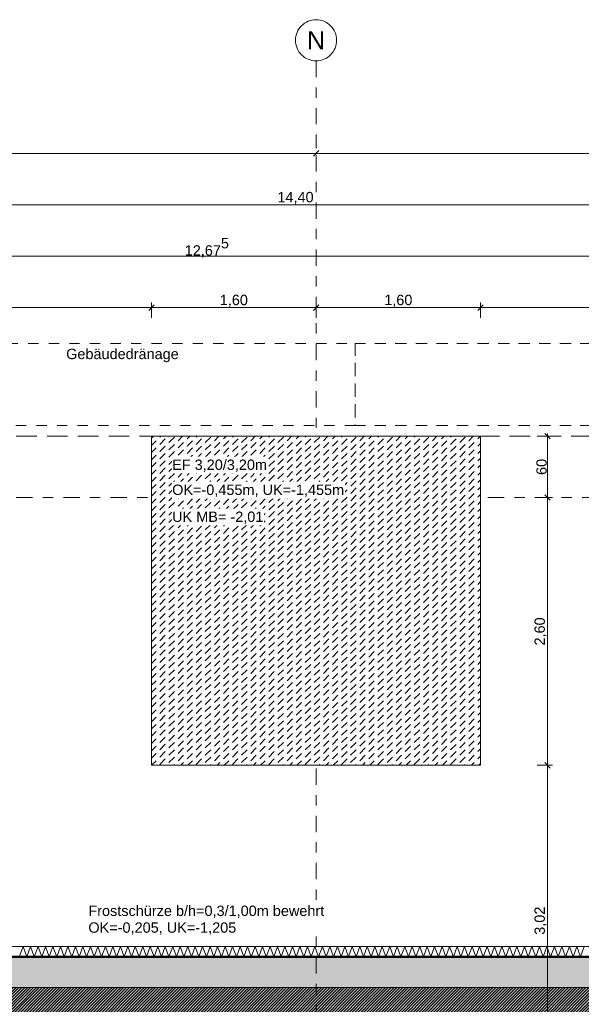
# Model space of a CAD drawing. Header units: metres. Extents: x -273 to 6, y -183 to 13.
# Tile 164 of 256: x -109.9 to -104.44, y -5.37 to 4.2. Entities that reach past the tile are written whole.
import ezdxf

# ---------------------------------------------------------------- set-up
doc = ezdxf.new("R2010")
doc.units = ezdxf.units.M
doc.header["$LTSCALE"] = 0.05
doc.header["$PDMODE"] = 1
doc.header["$PDSIZE"] = -2
for name, pattern in [('ISO-03 Gestrichelt mit Abstand-3', [1.524, 0.6096, -0.9144]), ('Linienart-53', [5.291531, 3.175, -1.058062, 0.352704, -0.705764]), ('Linienart-Gestrichelt mit Abstand', [6, 4, -2])]:
    doc.linetypes.add(name, pattern=pattern)
doc.layers.get('0').update_dxf_attribs({"lineweight": 25})
for name, color, linetype, lineweight, true_color in [('00 -Bauelemente -Beton unbewehrt', 7, 'Continuous', 9, 0xf7e06e), ('00 -Bauelemente -Dämmung innen', 7, 'Continuous', 9, 0xff7fe6), ('30 -32 Gründung- 2 Flachgründungen u. Bodenplatten', 7, 'Continuous', 9, 0xff6633), ('30 -32 Gründung-4 Frostschürze', 7, 'Continuous', 9, 0x66aaff), ('70 -72 Beschriftung- 1 Beschriftung allgemein', 7, 'Continuous', 9, 0xff6633), ('70 -76 Bemaßung- 2 Allgemein', 7, 'Continuous', 5, 0x6666cc)]:
    doc.layers.add(name, color=color, linetype=linetype, lineweight=lineweight, true_color=true_color)
for name, color, linetype, lineweight in [('30 -35 Decken- 2 Beläge- Dämmung', 7, 'Continuous', 9), ('70 -71 Achsen- 1 Gebäudeachsen', 7, 'Linienart-53', 18), ('Keine', 7, 'Continuous', 9)]:
    doc.layers.add(name, color=color, linetype=linetype, lineweight=lineweight)
doc.styles.add('Arial', font='arial.ttf')
doc.dimstyles.new('k+k_klein', dxfattribs={"dimtxt": 0.100689, "dimasz": 0.05302, "dimexe": 0.05, "dimexo": 0.15, "dimgap": 0.005, "dimtad": 1, "dimdec": 3, "dimtxsty": 'Arial', "dimblk": 'VW_SLASH-2', "dimblk1": 'VW_SLASH-2', "dimblk2": 'VW_SLASH-2', "dimcen": 0, "dimdle": 0.025, "dimadec": 3, "dimazin": 0, "dimtfac": 0.75, "dimtdec": 3, "dimtix": 1, "dimtmove": 0, "dimatfit": 0, "dimldrblk": 'VW_FILLEDARROW', "dimfxl": 0.1, "dimfxlon": 1, "dimfrac": 2, "dimtolj": 1, "dimarcsym": 0})

# ---------------------------------------------------------------- blocks, each defined once
blk = doc.blocks.new('_Achsen (3D)')
at = {"layer": '70 -71 Achsen- 1 Gebäudeachsen', "transparency": 33554687}
for p, q in [((-107.021, 3.8), (-107.021, -46.172)), ((-179.668, -0.447), (3.826, -0.447))]:
    blk.add_line(p, q, dxfattribs=at)
at = {"color": 255, "transparency": 33554687}
blk.add_wipeout([(-107.021, 4.2), (-107.0014, 4.199), (-106.982, 4.1961), (-106.9629, 4.1913), (-106.9445, 4.1847), (-106.9267, 4.1763), (-106.9099, 4.1663), (-106.8941, 4.1546), (-106.8796, 4.1414), (-106.8664, 4.1268), (-106.8547, 4.1111), (-106.8446, 4.0942), (-106.8362, 4.0765), (-106.8296, 4.058), (-106.8248, 4.039), (-106.822, 4.0196), (-106.821, 4), (-106.822, 3.9804), (-106.8248, 3.9609), (-106.8296, 3.9419), (-106.8362, 3.9234), (-106.8446, 3.9057), (-106.8547, 3.8888), (-106.8664, 3.8731), (-106.8796, 3.8585), (-106.8941, 3.8454), (-106.9099, 3.8337), (-106.9267, 3.8236), (-106.9445, 3.8152), (-106.9629, 3.8086), (-106.982, 3.8038), (-107.0014, 3.8009), (-107.021, 3.8), (-107.0406, 3.8009), (-107.06, 3.8038), (-107.0791, 3.8086), (-107.0975, 3.8152), (-107.1153, 3.8236), (-107.1321, 3.8337), (-107.1479, 3.8454), (-107.1624, 3.8585), (-107.1756, 3.8731), (-107.1873, 3.8888), (-107.1974, 3.9057), (-107.2058, 3.9234), (-107.2124, 3.9419), (-107.2172, 3.9609), (-107.22, 3.9804), (-107.221, 4), (-107.22, 4.0196), (-107.2172, 4.039), (-107.2124, 4.058), (-107.2058, 4.0765), (-107.1974, 4.0942), (-107.1873, 4.1111), (-107.1756, 4.1268), (-107.1624, 4.1414), (-107.1479, 4.1546), (-107.1321, 4.1663), (-107.1153, 4.1763), (-107.0975, 4.1847), (-107.0791, 4.1913), (-107.06, 4.1961), (-107.0406, 4.199)], dxfattribs=at).dxf.layer = 'Keine'
at = {"layer": 'Keine', "transparency": 33554687, "flags": 128}
blk.add_lwpolyline([(-107.021, 4.2), (-107.0014, 4.199), (-106.982, 4.1961), (-106.9629, 4.1913), (-106.9445, 4.1847), (-106.9267, 4.1763), (-106.9099, 4.1663), (-106.8941, 4.1546), (-106.8796, 4.1414), (-106.8664, 4.1268), (-106.8547, 4.1111), (-106.8446, 4.0942), (-106.8362, 4.0765), (-106.8296, 4.058), (-106.8248, 4.039), (-106.822, 4.0196), (-106.821, 4), (-106.822, 3.9804), (-106.8248, 3.9609), (-106.8296, 3.9419), (-106.8362, 3.9234), (-106.8446, 3.9057), (-106.8547, 3.8888), (-106.8664, 3.8731), (-106.8796, 3.8585), (-106.8941, 3.8454), (-106.9099, 3.8337), (-106.9267, 3.8236), (-106.9445, 3.8152), (-106.9629, 3.8086), (-106.982, 3.8038), (-107.0014, 3.8009), (-107.021, 3.8), (-107.0406, 3.8009), (-107.06, 3.8038), (-107.0791, 3.8086), (-107.0975, 3.8152), (-107.1153, 3.8236), (-107.1321, 3.8337), (-107.1479, 3.8454), (-107.1624, 3.8585), (-107.1756, 3.8731), (-107.1873, 3.8888), (-107.1974, 3.9057), (-107.2058, 3.9234), (-107.2124, 3.9419), (-107.2172, 3.9609), (-107.22, 3.9804), (-107.221, 4), (-107.22, 4.0196), (-107.2172, 4.039), (-107.2124, 4.058), (-107.2058, 4.0765), (-107.1974, 4.0942), (-107.1873, 4.1111), (-107.1756, 4.1268), (-107.1624, 4.1414), (-107.1479, 4.1546), (-107.1321, 4.1663), (-107.1153, 4.1763), (-107.0975, 4.1847), (-107.0791, 4.1913), (-107.06, 4.1961), (-107.0406, 4.199)], close=True, dxfattribs=at)
at = {"layer": 'Keine', "transparency": 33554687, "insert": (-107.021, 4), "char_height": 0.1762, "attachment_point": 5, "line_spacing_factor": 0.970891, "style": 'Arial'}
blk.add_mtext('N', dxfattribs=at)
blk = doc.blocks.new('Gruppe-194')
at = {"color": 255, "linetype": 'Continuous', "lineweight": 5}
blk.add_wipeout([(-114.421, -4.912), (-101.746, -4.912), (-101.746, -4.812), (-114.421, -4.812)], dxfattribs=at).dxf.layer = '00 -Bauelemente -Dämmung innen'
blk = doc.blocks.new('Gruppe-195')
at = {"layer": '00 -Bauelemente -Dämmung innen', "color": 7, "transparency": 33554687, "flags": 128}
blk.add_lwpolyline([(-109.9078, -4.912), (-109.8714, -4.812), (-109.835, -4.912), (-109.7986, -4.812), (-109.7622, -4.912), (-109.7258, -4.812), (-109.6894, -4.912), (-109.653, -4.812), (-109.6166, -4.912), (-109.5802, -4.812), (-109.5438, -4.912), (-109.5074, -4.812), (-109.471, -4.912), (-109.4346, -4.812), (-109.3982, -4.912), (-109.3618, -4.812), (-109.3254, -4.912), (-109.289, -4.812), (-109.2526, -4.912), (-109.2162, -4.812), (-109.1798, -4.912), (-109.1434, -4.812), (-109.107, -4.912), (-109.0706, -4.812), (-109.0342, -4.912), (-108.9978, -4.812), (-108.9614, -4.912), (-108.925, -4.812), (-108.8887, -4.912), (-108.8523, -4.812), (-108.8159, -4.912), (-108.7795, -4.812), (-108.7431, -4.912), (-108.7067, -4.812), (-108.6703, -4.912), (-108.6339, -4.812), (-108.5975, -4.912), (-108.5611, -4.812), (-108.5247, -4.912), (-108.4883, -4.812), (-108.4519, -4.912), (-108.4155, -4.812), (-108.3791, -4.912), (-108.3427, -4.812), (-108.3063, -4.912), (-108.2699, -4.812), (-108.2335, -4.912), (-108.1971, -4.812), (-108.1607, -4.912), (-108.1243, -4.812), (-108.0879, -4.912), (-108.0515, -4.812), (-108.0151, -4.912), (-107.9787, -4.812), (-107.9423, -4.912), (-107.9059, -4.812), (-107.8695, -4.912), (-107.8331, -4.812), (-107.7967, -4.912), (-107.7603, -4.812), (-107.7239, -4.912), (-107.6876, -4.812), (-107.6512, -4.912), (-107.6148, -4.812), (-107.5784, -4.912), (-107.542, -4.812), (-107.5056, -4.912), (-107.4692, -4.812), (-107.4328, -4.912), (-107.3964, -4.812), (-107.36, -4.912), (-107.3236, -4.812), (-107.2872, -4.912), (-107.2508, -4.812), (-107.2144, -4.912), (-107.178, -4.812), (-107.1416, -4.912), (-107.1052, -4.812), (-107.0688, -4.912), (-107.0324, -4.812), (-106.996, -4.912), (-106.9596, -4.812), (-106.9232, -4.912), (-106.8868, -4.812), (-106.8504, -4.912), (-106.814, -4.812), (-106.7776, -4.912), (-106.7412, -4.812), (-106.7048, -4.912), (-106.6684, -4.812), (-106.632, -4.912), (-106.5956, -4.812), (-106.5592, -4.912), (-106.5228, -4.812), (-106.4864, -4.912), (-106.4501, -4.812), (-106.4137, -4.912), (-106.3773, -4.812), (-106.3409, -4.912), (-106.3045, -4.812), (-106.2681, -4.912), (-106.2317, -4.812), (-106.1953, -4.912), (-106.1589, -4.812), (-106.1225, -4.912), (-106.0861, -4.812), (-106.0497, -4.912), (-106.0133, -4.812), (-105.9769, -4.912), (-105.9405, -4.812), (-105.9041, -4.912), (-105.8677, -4.812), (-105.8313, -4.912), (-105.7949, -4.812), (-105.7585, -4.912), (-105.7221, -4.812), (-105.6857, -4.912), (-105.6493, -4.812), (-105.6129, -4.912), (-105.5765, -4.812), (-105.5401, -4.912), (-105.5037, -4.812), (-105.4673, -4.912), (-105.4309, -4.812), (-105.3945, -4.912), (-105.3581, -4.812), (-105.3217, -4.912), (-105.2853, -4.812), (-105.249, -4.912), (-105.2126, -4.812), (-105.1762, -4.912), (-105.1398, -4.812), (-105.1034, -4.912), (-105.067, -4.812), (-105.0306, -4.912), (-104.9942, -4.812), (-104.9578, -4.912), (-104.9214, -4.812), (-104.885, -4.912), (-104.8486, -4.812), (-104.8122, -4.912), (-104.7758, -4.812), (-104.7394, -4.912), (-104.703, -4.812), (-104.6666, -4.912), (-104.6302, -4.812), (-104.5938, -4.912), (-104.5574, -4.812), (-104.521, -4.912), (-104.4846, -4.812), (-104.4482, -4.912), (-104.4118, -4.812)], dxfattribs=at)
blk = doc.blocks.new('Gruppe-199')
at = {"layer": '00 -Bauelemente -Dämmung innen', "color": 7, "linetype": 'Continuous', "lineweight": 9, "transparency": 33554687}
blk.add_line((-101.746, -4.812), (-114.421, -4.812), dxfattribs=at)
blk = doc.blocks.new('Gruppe-200')
at = {"layer": '00 -Bauelemente -Dämmung innen', "color": 7, "linetype": 'Continuous', "lineweight": 9, "transparency": 33554687}
blk.add_line((-114.421, -4.912), (-101.746, -4.912), dxfattribs=at)
blk = doc.blocks.new('Gruppe-201')
at = {"color": 7, "transparency": 33554687}
for name in ['Gruppe-199', 'Gruppe-200']:
    blk.add_blockref(name, (0, 0), dxfattribs=at)
blk = doc.blocks.new('Gruppe-202')
at = {"layer": '00 -Bauelemente -Dämmung innen', "color": 7}
blk.add_blockref('Gruppe-194', (0, 0), dxfattribs=at)
at = {"color": 7, "transparency": 33554687}
blk.add_blockref('Gruppe-201', (0, 0), dxfattribs=at)
at = {"layer": '00 -Bauelemente -Dämmung innen', "color": 7, "transparency": 33554687}
blk.add_blockref('Gruppe-195', (0, 0), dxfattribs=at)
blk = doc.blocks.new('Gruppe-203')
at = {"layer": '00 -Bauelemente -Dämmung innen', "color": 7, "transparency": 33554687}
blk.add_blockref('Gruppe-202', (0, 0), dxfattribs=at)
at = {"layer": '00 -Bauelemente -Dämmung innen', "color": 0, "flags": 1}
for tag in ['prm0_value', 'prm1_value', 'prm2_value', 'prm3_value', 'prm4_value', 'prm5_value', 'prm6_value', 'IFC_UUID', 'instanceID', 'prm0_name', 'prm0_type', 'prm1_name', 'prm1_type', 'prm2_name', 'prm2_type', 'prm3_name', 'prm3_type', 'prm4_name', 'prm4_type', 'prm5_name', 'prm5_type', 'prm6_name', 'prm6_type']:
    blk.add_attdef(tag, (-114.421, -4.912), '', height=0.00018, dxfattribs=at)
blk = doc.blocks.new('Gruppe-2133')
at = {"layer": '30 -32 Gründung- 2 Flachgründungen u. Bodenplatten', "flags": 128}
blk.add_lwpolyline([(-108.621, 0.1499), (-105.421, 0.1499), (-105.421, -3.0501), (-108.621, -3.0501)], close=True, dxfattribs=at)
at = {"color": 255}
for points in [[(-108.421, -0.2124), (-107.4926, -0.2124), (-107.4926, -0.0501), (-108.421, -0.0501)], [(-108.421, -0.4558), (-106.7397, -0.4558), (-106.7397, -0.2935), (-108.421, -0.2935)]]:
    blk.add_wipeout(points, dxfattribs=at).dxf.layer = '70 -72 Beschriftung- 1 Beschriftung allgemein'
at = {"layer": '70 -72 Beschriftung- 1 Beschriftung allgemein', "char_height": 0.100689, "attachment_point": 1, "line_spacing_factor": 0.970891, "style": 'Arial'}
for s, insert in [('EF 3,20/3,20m', (-108.421, -0.0771)), ('OK=-0,455m, UK=-1,455m', (-108.421, -0.3205))]:
    blk.add_mtext(s, dxfattribs=dict(at, insert=insert))
blk = doc.blocks.new('Gruppe-2490')
at = {"layer": 'Keine', "color": 7, "linetype": 'ISO-03 Gestrichelt mit Abstand-3', "lineweight": 9, "flags": 128}
for points in [[(-106.641, 0.253), (-142.131, 0.253), (-142.131, 1.053), (-106.641, 1.053)], [(-106.641, 0.253), (-142.131, 0.253), (-142.131, 1.053), (-106.641, 1.053)], [(-106.641, 1.053), (-88.896, 1.053), (-88.896, 0.253), (-106.641, 0.253)], [(-106.641, 1.053), (-106.641, 0.253), (-88.896, 0.253), (-88.896, 1.053)]]:
    blk.add_lwpolyline(points, close=True, dxfattribs=at)
at = {"layer": '70 -72 Beschriftung- 1 Beschriftung allgemein', "insert": (-108.9044, 1.0003), "char_height": 0.100689, "attachment_point": 2, "line_spacing_factor": 0.96878, "style": 'Arial'}
blk.add_mtext('Gebäudedränage', dxfattribs=at)
blk = doc.blocks.new('_FU_2D LP5 (2D)')
at = {"color": 255}
blk.add_wipeout([(-108.62099996, 0.14990536), (-105.42099996, 0.14990536), (-105.42099996, -3.05009464), (-108.62099996, -3.05009464)], dxfattribs=at).dxf.layer = '00 -Bauelemente -Beton unbewehrt'
at = {"layer": '00 -Bauelemente -Beton unbewehrt', "linetype": 'Continuous', "lineweight": 9}
h = blk.add_hatch(dxfattribs=at)
h.set_pattern_fill('Unbew_ Beton1 1mm SRF', style=0, pattern_type=2)
h.set_pattern_definition([(45, (0, 0), (0.088388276, 0.01767774), [0.075, -0.05])])
h.paths.add_polyline_path([(-108.62099996, 0.14990536), (-105.42099996, 0.14990536), (-105.42099996, -3.05009464), (-108.62099996, -3.05009464)])
at = {"layer": '30 -35 Decken- 2 Beläge- Dämmung', "linetype": 'Continuous', "lineweight": 18, "true_color": 0xd9d9d9}
h = blk.add_hatch(dxfattribs=at)
h.set_pattern_fill('Schraffur grau', color=254, style=0, pattern_type=2)
h.set_pattern_definition([(45, (-131.188402, -6.746944), (0.014142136, -0.014142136), [])])
h.paths.add_polyline_path([(-149.17086327, -2.24704198), (-150.87086327, -2.24704198), (-150.87086327, -0.54704198), (-151.02099996, -0.54704198), (-151.02099996, -2.89011624), (-154.22099996, -2.89011624), (-154.22099996, -0.54704198), (-159.62099996, -0.54704198), (-159.62099996, -5.54704198), (-119.72099996, -5.54704198), (-119.72099996, -10.21204198), (-100.02099996, -10.21204198), (-100.02099996, -7.44704198), (-101.74599996, -7.44704198), (-101.74599996, -5.21204198), (-114.72099996, -5.21204198), (-114.72099996, -2.89009828), (-116.22099996, -2.89009828), (-116.22099996, -0.54704198), (-120.62099996, -0.54704198), (-120.62099996, -2.89010187), (-123.82099996, -2.89010187), (-123.82099996, -0.54704198), (-128.22099996, -0.54704198), (-128.22099996, -2.89010187), (-131.42099996, -2.89010187), (-131.42099996, -0.54704198), (-135.82099996, -0.54704198), (-135.82099996, -2.89010187), (-139.02099996, -2.89010187), (-139.02099996, -0.54704198), (-143.42099996, -0.54704198), (-143.42099996, -2.89011265), (-146.62099996, -2.89011265), (-146.62099996, -0.54704198), (-149.17086327, -0.54704198)])
h.paths.add_polyline_path([(-105.92099996, -8.27204198), (-108.12099996, -8.27204198), (-108.12099996, -6.07204198), (-105.92099996, -6.07204198)])
h.paths.add_polyline_path([(-113.52099996, -8.27204198), (-115.72099996, -8.27204198), (-115.72099996, -6.07204198), (-113.52099996, -6.07204198)])
at = {"layer": 'Keine', "linetype": 'Continuous', "lineweight": 0, "transparency": 33554511}
h = blk.add_hatch(color=43, dxfattribs=at)
h.paths.add_polyline_path([(-131.42099996, -0.54704198), (-135.82099996, -0.54704198), (-135.82099996, -2.89010187), (-139.02099996, -2.89010187), (-139.02099996, -0.54704198), (-143.42099996, -0.54704198), (-143.42099996, -2.89011265), (-146.62099996, -2.89011265), (-146.62099996, -0.54704198), (-149.17086327, -0.54704198), (-149.17086327, -2.24704198), (-151.02099996, -2.24704198), (-151.02099996, -2.89011624), (-154.22099996, -2.89011624), (-154.22099996, -0.54704198), (-159.62099996, -0.54704198), (-159.62099996, -9.29704198), (-161.89599996, -9.29704198), (-161.89599996, -8.97204198), (-164.29599996, -8.97204198), (-164.29599996, -8.89704198), (-167.04599996, -8.89704198), (-167.04599996, -9.47204198), (-168.59599996, -9.47204198), (-168.59599996, -8.79704198), (-174.32099996, -8.79704198), (-174.32099996, -9.79704198), (-175.32099996, -9.79704198), (-175.32099996, -11.09704198), (-160.82099996, -11.09704198), (-160.82099996, -10.94704198), (-100.02099996, -10.94704198), (-100.02099996, -7.44704198), (-101.74599996, -7.44704198), (-101.74599996, -5.21204198), (-114.72099996, -5.21204198), (-114.72099996, -2.89009828), (-116.22099996, -2.89009828), (-116.22099996, -0.54704198), (-120.62099996, -0.54704198), (-120.62099996, -2.89010187), (-123.82099996, -2.89010187), (-123.82099996, -0.54704198), (-128.22099996, -0.54704198), (-128.22099996, -2.89010187), (-131.42099996, -2.89010187)])
h.paths.add_polyline_path([(-153.72099996, -6.07204198), (-151.52099996, -6.07204198), (-151.52099996, -8.27204198), (-153.72099996, -8.27204198)])
h.paths.add_polyline_path([(-143.92099996, -8.27204198), (-146.12099996, -8.27204198), (-146.12099996, -6.07204198), (-143.92099996, -6.07204198)])
h.paths.add_polyline_path([(-128.72099996, -8.27204198), (-130.92099996, -8.27204198), (-130.92099996, -6.07204198), (-128.72099996, -6.07204198)])
h.paths.add_polyline_path([(-113.52099996, -8.27204198), (-115.72099996, -8.27204198), (-115.72099996, -6.07204198), (-113.52099996, -6.07204198)])
h.paths.add_polyline_path([(-108.12099996, -6.07204198), (-105.92099996, -6.07204198), (-105.92099996, -8.27204198), (-108.12099996, -8.27204198)])
h.paths.add_polyline_path([(-123.32099996, -6.07204198), (-121.12099996, -6.07204198), (-121.12099996, -8.27204198), (-123.32099996, -8.27204198)])
h.paths.add_polyline_path([(-138.52099996, -6.07204198), (-136.32099996, -6.07204198), (-136.32099996, -8.27204198), (-138.52099996, -8.27204198)])
at = {"layer": '00 -Bauelemente -Beton unbewehrt', "flags": 128}
blk.add_lwpolyline([(-108.62099996, 0.14990536), (-105.42099996, 0.14990536), (-105.42099996, -3.05009464), (-108.62099996, -3.05009464)], close=True, dxfattribs=at)
at = {"layer": '30 -35 Decken- 2 Beläge- Dämmung', "flags": 128}
blk.add_lwpolyline([(-159.62099996, -5.54704198), (-119.72099996, -5.54704198), (-119.72099996, -10.21204198), (-100.02099996, -10.21204198), (-100.02099996, -7.44704198), (-101.74599996, -7.44704198), (-101.74599996, -5.21204198), (-114.72099996, -5.21204198), (-114.72099996, -2.89009828), (-116.22099996, -2.89009828), (-116.22099996, -0.54704198), (-120.62099996, -0.54704198), (-120.62099996, -2.89010187), (-123.82099996, -2.89010187), (-123.82099996, -0.54704198), (-128.22099996, -0.54704198), (-128.22099996, -2.89010187), (-131.42099996, -2.89010187), (-131.42099996, -0.54704198), (-135.82099996, -0.54704198)], dxfattribs=at)
at = {"layer": 'Keine', "flags": 128}
blk.add_lwpolyline([(-160.82099996, -10.94704198), (-100.02099996, -10.94704198), (-100.02099996, -7.44704198), (-101.74599996, -7.44704198), (-101.74599996, -5.21204198), (-114.72099996, -5.21204198), (-114.72099996, -2.89009828), (-116.22099996, -2.89009828), (-116.22099996, -0.54704198), (-120.62099996, -0.54704198), (-120.62099996, -2.89010187), (-123.82099996, -2.89010187), (-123.82099996, -0.54704198), (-128.22099996, -0.54704198), (-128.22099996, -2.89010187), (-131.42099996, -2.89010187), (-131.42099996, -0.54704198), (-135.82099996, -0.54704198)], dxfattribs=at)
at = {"layer": '00 -Bauelemente -Dämmung innen', "color": 7}
blk.add_blockref('Gruppe-203', (0, 0), dxfattribs=at)
at = {"layer": 'Keine', "color": 1, "linetype": 'Linienart-Gestrichelt mit Abstand', "lineweight": 9, "true_color": 0xff0000, "flags": 128}
blk.add_lwpolyline([(6.03999377, -134.70913897), (4.10766281, -139.37286792), (2.43021044, -143.26963359), (0.229042, -148.18933714), (-1.94395765, -152.85045285), (-2.56993827, -154.15978267), (-4.36668217, -157.84024419, -0.1218666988), (-4.98756345, -158.57331042), (-24.20773646, -172.45584859, 0.2343426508), (-30.81423496, -181.88107792), (-30.81423496, -181.88107792, -0.1382747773), (-50.04185585, -181.32068598), (-50.04185585, -181.32068598), (-63.53399243, -176.93721776), (-98.52806435, -165.50668377), (-148.4236418, -149.2972654), (-209.68205216, -128.62056047), (-249.49758002, -116.74073979), (-271.8563458, -111.07977166), (-272.63374696, -110.30237051), (-272.63374694, -44.20319881), (-268.39909651, 0.15100107), (-267.46628238, 0.15012673), (-197.75478142, 0.14986172), (5.97600004, 0.14995802), (6.00607638, -63.16005056)], format="xyb", close=True, dxfattribs=at)
at = {"layer": '30 -32 Gründung- 2 Flachgründungen u. Bodenplatten', "color": 7}
blk.add_blockref('Gruppe-2133', (0, 0), dxfattribs=at)
at = {"layer": '30 -32 Gründung-4 Frostschürze', "linetype": 'Continuous', "lineweight": 0, "transparency": 33554534}
blk.add_hatch(color=161, dxfattribs=at).paths.add_polyline_path([(-114.72099996, -2.89009828), (-114.72099996, -5.21204198), (-101.74599996, -5.21204198), (-101.74599996, -4.91204198), (-114.42099996, -4.91204198), (-114.42099996, -2.89009828)])
at = {"layer": '30 -32 Gründung-4 Frostschürze', "flags": 128}
blk.add_lwpolyline([(-114.72099996, -2.89009828), (-114.72099996, -5.21204198), (-101.74599996, -5.21204198), (-101.74599996, -4.91204198), (-114.42099996, -4.91204198), (-114.42099996, -2.89009828)], close=True, dxfattribs=at)
at = {"layer": '70 -72 Beschriftung- 1 Beschriftung allgemein', "color": 7}
blk.add_blockref('Gruppe-2490', (0, 0), dxfattribs=at)
at = {"layer": '70 -72 Beschriftung- 1 Beschriftung allgemein', "color": 103, "lineweight": 50, "true_color": 0x66cc7f, "flags": 128}
blk.add_lwpolyline([(-100.02099996, -4.91204198), (-114.42099996, -4.91204198), (-114.42099996, -2.89009828), (-113.02099996, -2.89009828), (-113.02099996, 0.10990172), (-116.22099996, 0.10990172), (-116.22099996, -0.24704198), (-120.62099996, -0.24704198), (-120.62099996, 0.10989813), (-123.82099996, 0.10989813), (-123.82099996, -0.24704198), (-128.22099996, -0.24704198), (-128.22099996, 0.10989813), (-131.42099996, 0.10989813), (-131.42099996, -0.24704198), (-135.82099996, -0.24704198)], dxfattribs=at)
blk = doc.blocks.new('Gruppe-2730')
at = {"color": 255}
blk.add_wipeout([(-109.236, -4.712), (-106.931, -4.712), (-106.931, -4.3875), (-109.236, -4.3875)], dxfattribs=at).dxf.layer = '70 -72 Beschriftung- 1 Beschriftung allgemein'
at = {"layer": '70 -72 Beschriftung- 1 Beschriftung allgemein', "insert": (-109.236, -4.4145), "char_height": 0.100689, "attachment_point": 1, "line_spacing_factor": 0.970891, "style": 'Arial'}
blk.add_mtext('Frostschürze b/h=0,3/1,00m bewehrt\\POK=-0,205, UK=-1,205', dxfattribs=at)
blk = doc.blocks.new('VW_SLASH-2')
at = {"color": 0, "linetype": 'ByBlock', "lineweight": -2, "transparency": 16777216}
blk.add_line((0.47, 0), (-1, 0), dxfattribs=at)
at = {"color": 0, "lineweight": 5, "transparency": 16777216, "flags": 128}
blk.add_lwpolyline([(0.5, 0.5), (-0.5, -0.5)], dxfattribs=at)
blk = doc.blocks.new('*D2802')
at = {"layer": '70 -76 Bemaßung- 2 Allgemein', "color": 0, "lineweight": -2}
for p, q in [((-114.621, 3.05), (-114.621, 2.95)), ((-107.021, 3.05), (-107.021, 2.95)), ((-107.074, 2.9), (-114.568, 2.9))]:
    blk.add_line(p, q, dxfattribs=at)
at = {"layer": 'Defpoints', "color": 0}
for p in [(-114.621, 2.9), (-114.621, 2.9), (-107.021, 2.9)]:
    blk.add_point(p, dxfattribs=at)
at = {"layer": '70 -76 Bemaßung- 2 Allgemein', "color": 0, "lineweight": -2, "xscale": 0.05302001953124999, "yscale": 0.05302001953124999, "zscale": 0.05302001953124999, "rotation": 180}
blk.add_blockref('VW_SLASH-2', (-114.621, 2.9), dxfattribs=at)
at = {"layer": '70 -76 Bemaßung- 2 Allgemein', "color": 0, "lineweight": -2, "xscale": 0.05302001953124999, "yscale": 0.05302001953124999, "zscale": 0.05302001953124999}
blk.add_blockref('VW_SLASH-2', (-107.021, 2.9), dxfattribs=at)
at = {"layer": '70 -76 Bemaßung- 2 Allgemein', "color": 0, "insert": (-110.821, 2.9704), "char_height": 0.10069, "attachment_point": 5, "style": 'Arial'}
blk.add_mtext('\\A1;7,60', dxfattribs=at)
blk = doc.blocks.new('VW_FILLEDARROW')
at = {"linetype": 'Continuous', "lineweight": 0, "transparency": 16777216}
blk.add_hatch(color=0, dxfattribs=at).paths.add_polyline_path([(-2.83, 0.76), (0, 0), (-2.83, -0.76)])
at = {"color": 0, "lineweight": 5, "transparency": 16777216, "flags": 128}
blk.add_lwpolyline([(-2.83, 0.76), (0, 0), (-2.83, -0.76)], close=True, dxfattribs=at)
blk = doc.blocks.new('*D2803')
at = {"layer": '70 -76 Bemaßung- 2 Allgemein', "color": 0, "lineweight": -2}
for p, q in [((-107.021, 3.05), (-107.021, 2.95)), ((-99.421, 3.05), (-99.421, 2.95)), ((-99.474, 2.9), (-106.968, 2.9))]:
    blk.add_line(p, q, dxfattribs=at)
at = {"layer": 'Defpoints', "color": 0}
for p in [(-107.021, 2.9), (-107.021, 2.9), (-99.421, 2.9)]:
    blk.add_point(p, dxfattribs=at)
at = {"layer": '70 -76 Bemaßung- 2 Allgemein', "color": 0, "lineweight": -2, "xscale": 0.05302001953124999, "yscale": 0.05302001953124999, "zscale": 0.05302001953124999, "rotation": 180}
blk.add_blockref('VW_SLASH-2', (-107.021, 2.9), dxfattribs=at)
at = {"layer": '70 -76 Bemaßung- 2 Allgemein', "color": 0, "lineweight": -2, "xscale": 0.05302001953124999, "yscale": 0.05302001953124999, "zscale": 0.05302001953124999}
blk.add_blockref('VW_SLASH-2', (-99.421, 2.9), dxfattribs=at)
at = {"layer": '70 -76 Bemaßung- 2 Allgemein', "color": 0, "insert": (-103.221, 2.9704), "char_height": 0.10069, "attachment_point": 5, "style": 'Arial'}
blk.add_mtext('\\A1;7,60', dxfattribs=at)
blk = doc.blocks.new('*D2852')
at = {"layer": '70 -76 Bemaßung- 2 Allgemein', "color": 0, "lineweight": -2}
for p, q in [((-114.421, 2.3), (-114.421, 2.45)), ((-100.074, 2.4), (-114.368, 2.4)), ((-100.021, 2.3), (-100.021, 2.45))]:
    blk.add_line(p, q, dxfattribs=at)
at = {"layer": 'Defpoints', "color": 0}
for p in [(-114.421, 2.4), (-100.021, 0.1511), (-114.421, -2.847)]:
    blk.add_point(p, dxfattribs=at)
at = {"layer": '70 -76 Bemaßung- 2 Allgemein', "color": 0, "lineweight": -2, "xscale": 0.05302001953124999, "yscale": 0.05302001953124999, "zscale": 0.05302001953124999, "rotation": 180}
blk.add_blockref('VW_SLASH-2', (-114.421, 2.4), dxfattribs=at)
at = {"layer": '70 -76 Bemaßung- 2 Allgemein', "color": 0, "lineweight": -2, "xscale": 0.05302001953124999, "yscale": 0.05302001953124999, "zscale": 0.05302001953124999}
blk.add_blockref('VW_SLASH-2', (-100.021, 2.4), dxfattribs=at)
at = {"layer": '70 -76 Bemaßung- 2 Allgemein', "color": 0, "insert": (-107.221, 2.4654), "char_height": 0.10069, "attachment_point": 5, "style": 'Arial'}
blk.add_mtext('\\A1;14,40', dxfattribs=at)
blk = doc.blocks.new('*D2995')
at = {"layer": '70 -76 Bemaßung- 2 Allgemein', "color": 0, "lineweight": -2}
for p, q in [((-114.421, 1.8), (-114.421, 1.95)), ((-101.746, 1.8), (-101.746, 1.95)), ((-101.799, 1.9), (-114.368, 1.9))]:
    blk.add_line(p, q, dxfattribs=at)
at = {"layer": 'Defpoints', "color": 0}
for p in [(-114.421, 1.9), (-114.421, -4.912), (-101.746, -4.912)]:
    blk.add_point(p, dxfattribs=at)
at = {"layer": '70 -76 Bemaßung- 2 Allgemein', "color": 0, "lineweight": -2, "xscale": 0.05302001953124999, "yscale": 0.05302001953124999, "zscale": 0.05302001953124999, "rotation": 180}
blk.add_blockref('VW_SLASH-2', (-114.421, 1.9), dxfattribs=at)
at = {"layer": '70 -76 Bemaßung- 2 Allgemein', "color": 0, "lineweight": -2, "xscale": 0.05302001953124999, "yscale": 0.05302001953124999, "zscale": 0.05302001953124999}
blk.add_blockref('VW_SLASH-2', (-101.746, 1.9), dxfattribs=at)
at = {"layer": '70 -76 Bemaßung- 2 Allgemein', "color": 0, "insert": (-108.0835, 1.9822), "char_height": 0.100689, "attachment_point": 5, "style": 'Arial'}
blk.add_mtext('\\A1;12,67\\S5^ ;', dxfattribs=at)
blk = doc.blocks.new('*D3249')
at = {"layer": '70 -76 Bemaßung- 2 Allgemein', "color": 0, "lineweight": -2}
for p, q in [((-112.921, 1.3), (-112.921, 1.45)), ((-108.621, 1.3), (-108.621, 1.45)), ((-108.674, 1.4), (-112.868, 1.4))]:
    blk.add_line(p, q, dxfattribs=at)
at = {"layer": 'Defpoints', "color": 0}
for p in [(-112.921, 1.4), (-112.921, 0.1499), (-108.621, 0.153)]:
    blk.add_point(p, dxfattribs=at)
at = {"layer": '70 -76 Bemaßung- 2 Allgemein', "color": 0, "lineweight": -2, "xscale": 0.05302001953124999, "yscale": 0.05302001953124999, "zscale": 0.05302001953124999, "rotation": 180}
blk.add_blockref('VW_SLASH-2', (-112.921, 1.4), dxfattribs=at)
at = {"layer": '70 -76 Bemaßung- 2 Allgemein', "color": 0, "lineweight": -2, "xscale": 0.05302001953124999, "yscale": 0.05302001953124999, "zscale": 0.05302001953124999}
blk.add_blockref('VW_SLASH-2', (-108.621, 1.4), dxfattribs=at)
at = {"layer": '70 -76 Bemaßung- 2 Allgemein', "color": 0, "insert": (-110.771, 1.4654), "char_height": 0.10069, "attachment_point": 5, "style": 'Arial'}
blk.add_mtext('\\A1;4,30', dxfattribs=at)
blk = doc.blocks.new('*D3250')
at = {"layer": '70 -76 Bemaßung- 2 Allgemein', "color": 0, "lineweight": -2}
for p, q in [((-108.621, 1.3), (-108.621, 1.45)), ((-107.021, 1.3), (-107.021, 1.45)), ((-107.074, 1.4), (-108.568, 1.4))]:
    blk.add_line(p, q, dxfattribs=at)
at = {"layer": 'Defpoints', "color": 0}
for p in [(-108.621, 1.4), (-108.621, 0.153), (-107.021, 0.153)]:
    blk.add_point(p, dxfattribs=at)
at = {"layer": '70 -76 Bemaßung- 2 Allgemein', "color": 0, "lineweight": -2, "xscale": 0.05302001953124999, "yscale": 0.05302001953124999, "zscale": 0.05302001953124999, "rotation": 180}
blk.add_blockref('VW_SLASH-2', (-108.621, 1.4), dxfattribs=at)
at = {"layer": '70 -76 Bemaßung- 2 Allgemein', "color": 0, "lineweight": -2, "xscale": 0.05302001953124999, "yscale": 0.05302001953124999, "zscale": 0.05302001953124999}
blk.add_blockref('VW_SLASH-2', (-107.021, 1.4), dxfattribs=at)
at = {"layer": '70 -76 Bemaßung- 2 Allgemein', "color": 0, "insert": (-107.821, 1.4654), "char_height": 0.10069, "attachment_point": 5, "style": 'Arial'}
blk.add_mtext('\\A1;1,60', dxfattribs=at)
blk = doc.blocks.new('*D3251')
at = {"layer": '70 -76 Bemaßung- 2 Allgemein', "color": 0, "lineweight": -2}
for p, q in [((-107.021, 1.3), (-107.021, 1.45)), ((-105.421, 1.3), (-105.421, 1.45)), ((-105.474, 1.4), (-106.968, 1.4))]:
    blk.add_line(p, q, dxfattribs=at)
at = {"layer": 'Defpoints', "color": 0}
for p in [(-107.021, 1.4), (-107.021, 0.153), (-105.421, 0.153)]:
    blk.add_point(p, dxfattribs=at)
at = {"layer": '70 -76 Bemaßung- 2 Allgemein', "color": 0, "lineweight": -2, "xscale": 0.05302001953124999, "yscale": 0.05302001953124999, "zscale": 0.05302001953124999, "rotation": 180}
blk.add_blockref('VW_SLASH-2', (-107.021, 1.4), dxfattribs=at)
at = {"layer": '70 -76 Bemaßung- 2 Allgemein', "color": 0, "lineweight": -2, "xscale": 0.05302001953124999, "yscale": 0.05302001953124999, "zscale": 0.05302001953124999}
blk.add_blockref('VW_SLASH-2', (-105.421, 1.4), dxfattribs=at)
at = {"layer": '70 -76 Bemaßung- 2 Allgemein', "color": 0, "insert": (-106.221, 1.4654), "char_height": 0.10069, "attachment_point": 5, "style": 'Arial'}
blk.add_mtext('\\A1;1,60', dxfattribs=at)
blk = doc.blocks.new('*D3252')
at = {"layer": '70 -76 Bemaßung- 2 Allgemein', "color": 0, "lineweight": -2}
for p, q in [((-105.421, 1.3), (-105.421, 1.45)), ((-100.121, 1.3), (-100.121, 1.45)), ((-100.174, 1.4), (-105.368, 1.4))]:
    blk.add_line(p, q, dxfattribs=at)
at = {"layer": 'Defpoints', "color": 0}
for p in [(-105.421, 1.4), (-105.421, 0.153), (-100.121, 0.1499)]:
    blk.add_point(p, dxfattribs=at)
at = {"layer": '70 -76 Bemaßung- 2 Allgemein', "color": 0, "lineweight": -2, "xscale": 0.05302001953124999, "yscale": 0.05302001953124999, "zscale": 0.05302001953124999, "rotation": 180}
blk.add_blockref('VW_SLASH-2', (-105.421, 1.4), dxfattribs=at)
at = {"layer": '70 -76 Bemaßung- 2 Allgemein', "color": 0, "lineweight": -2, "xscale": 0.05302001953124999, "yscale": 0.05302001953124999, "zscale": 0.05302001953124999}
blk.add_blockref('VW_SLASH-2', (-100.121, 1.4), dxfattribs=at)
at = {"layer": '70 -76 Bemaßung- 2 Allgemein', "color": 0, "insert": (-102.771, 1.4654), "char_height": 0.10069, "attachment_point": 5, "style": 'Arial'}
blk.add_mtext('\\A1;5,30', dxfattribs=at)
blk = doc.blocks.new('*D3583')
at = {"layer": '70 -76 Bemaßung- 2 Allgemein', "color": 0, "lineweight": -2}
for p, q in [((-104.871, 0.1499), (-104.721, 0.1499)), ((-104.771, -0.394), (-104.771, 0.0969)), ((-104.871, -0.447), (-104.721, -0.447))]:
    blk.add_line(p, q, dxfattribs=at)
at = {"layer": 'Defpoints', "color": 0}
for p in [(-105.421, 0.1499), (-104.771, 0.1499), (-105.421, -0.447)]:
    blk.add_point(p, dxfattribs=at)
at = {"layer": '70 -76 Bemaßung- 2 Allgemein', "color": 0, "lineweight": -2, "xscale": 0.05302001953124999, "yscale": 0.05302001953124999, "zscale": 0.05302001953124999}
for p, rotation in [((-104.771, 0.1499), 90), ((-104.771, -0.447), 270)]:
    blk.add_blockref('VW_SLASH-2', p, dxfattribs=dict(at, rotation=rotation))
at = {"layer": '70 -76 Bemaßung- 2 Allgemein', "color": 0, "insert": (-104.8274, -0.1486), "char_height": 0.10069, "attachment_point": 5, "rotation": 90, "style": 'Arial'}
blk.add_mtext('\\A1;60', dxfattribs=at)
blk = doc.blocks.new('*D3584')
at = {"layer": '70 -76 Bemaßung- 2 Allgemein', "color": 0, "lineweight": -2}
for p, q in [((-104.871, -0.447), (-104.721, -0.447)), ((-104.771, -2.9971), (-104.771, -0.5001)), ((-104.871, -3.0501), (-104.721, -3.0501))]:
    blk.add_line(p, q, dxfattribs=at)
at = {"layer": 'Defpoints', "color": 0}
for p in [(-105.421, -0.447), (-104.771, -0.447), (-105.421, -3.0501)]:
    blk.add_point(p, dxfattribs=at)
at = {"layer": '70 -76 Bemaßung- 2 Allgemein', "color": 0, "lineweight": -2, "xscale": 0.05302001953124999, "yscale": 0.05302001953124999, "zscale": 0.05302001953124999}
for p, rotation in [((-104.771, -0.447), 90), ((-104.771, -3.0501), 270)]:
    blk.add_blockref('VW_SLASH-2', p, dxfattribs=dict(at, rotation=rotation))
at = {"layer": '70 -76 Bemaßung- 2 Allgemein', "color": 0, "insert": (-104.8365, -1.7486), "char_height": 0.10069, "attachment_point": 5, "rotation": 90, "style": 'Arial'}
blk.add_mtext('\\A1;2,60', dxfattribs=at)
blk = doc.blocks.new('*D3585')
at = {"layer": '70 -76 Bemaßung- 2 Allgemein', "color": 0, "lineweight": -2}
for p, q in [((-104.871, -3.0501), (-104.721, -3.0501)), ((-104.771, -6.019), (-104.771, -3.1031)), ((-104.871, -6.072), (-104.721, -6.072))]:
    blk.add_line(p, q, dxfattribs=at)
at = {"layer": 'Defpoints', "color": 0}
for p in [(-105.421, -3.0501), (-104.771, -3.0501), (-105.921, -6.072)]:
    blk.add_point(p, dxfattribs=at)
at = {"layer": '70 -76 Bemaßung- 2 Allgemein', "color": 0, "lineweight": -2, "xscale": 0.05302001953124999, "yscale": 0.05302001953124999, "zscale": 0.05302001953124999}
for p, rotation in [((-104.771, -3.0501), 90), ((-104.771, -6.072), 270)]:
    blk.add_blockref('VW_SLASH-2', p, dxfattribs=dict(at, rotation=rotation))
at = {"layer": '70 -76 Bemaßung- 2 Allgemein', "color": 0, "insert": (-104.8365, -4.5611), "char_height": 0.10069, "attachment_point": 5, "rotation": 90, "style": 'Arial'}
blk.add_mtext('\\A1;3,02', dxfattribs=at)
blk = doc.blocks.new('Gruppe-2980')
at = {"layer": '70 -72 Beschriftung- 1 Beschriftung allgemein', "linetype": 'Continuous', "lineweight": 5}
blk.add_point((-108.421, -0.4558), dxfattribs=at)
at = {"color": 255}
blk.add_wipeout([(-108.421, -0.7181), (-107.528, -0.7181), (-107.528, -0.5558), (-108.421, -0.5558)], dxfattribs=at).dxf.layer = '70 -72 Beschriftung- 1 Beschriftung allgemein'
at = {"layer": '70 -72 Beschriftung- 1 Beschriftung allgemein', "insert": (-108.421, -0.5828), "char_height": 0.100689, "attachment_point": 1, "line_spacing_factor": 0.970891, "style": 'Arial'}
blk.add_mtext('UK MB= -2,01', dxfattribs=at)
blk = doc.blocks.new('Gruppe-2779')
at = {"layer": '70 -76 Bemaßung- 2 Allgemein'}
for base, p1, p2, picture, middle in [((-114.62099996, 2.89995802), (-107.02099996, 2.89995802), (-114.62099996, 2.89995802), '*D2802', (-110.82099996, 2.97042156)), ((-107.02099996, 2.89995802), (-99.42099996, 2.89995802), (-107.02099996, 2.89995802), '*D2803', (-103.22099996, 2.97042156))]:
    dim = blk.add_linear_dim(base=base, p1=p1, p2=p2, text='7,60', dimstyle='k+k_klein', override={"dimtxt": 0.100689, "dimgap": 0.01, "dimdec": 8, "dimpost": '<>', "dimtxsty": 'Arial', "dimtmove": 2}, dxfattribs=at)
    dim.commit()
    dim.dimension.update_dxf_attribs({"geometry": picture, "text_midpoint": middle})
blk = doc.blocks.new('Gruppe-2783')
at = {"layer": '70 -76 Bemaßung- 2 Allgemein'}
dim = blk.add_linear_dim(base=(-114.42099996, 2.39995802), p1=(-100.02099996, 0.15110802), p2=(-114.42099996, -2.84704198), text='14,40', dimstyle='k+k_klein', override={"dimtxt": 0.100689, "dimgap": 0.005, "dimdec": 8, "dimpost": '<>', "dimtxsty": 'Arial', "dimtmove": 2}, dxfattribs=at)
dim.commit()
dim.dimension.update_dxf_attribs({"geometry": '*D2852', "text_midpoint": (-107.22099996, 2.46542156)})
blk = doc.blocks.new('Gruppe-2789')
at = {"layer": '70 -76 Bemaßung- 2 Allgemein'}
dim = blk.add_linear_dim(base=(-114.42099996, 1.89995802), p1=(-101.74599996, -4.91204198), p2=(-114.42099996, -4.91204198), text='12,67\\S5^ ;', dimstyle='k+k_klein', override={"dimtxt": 0.100689, "dimgap": 0.005, "dimdec": 8, "dimpost": '<>', "dimtxsty": 'Arial', "dimtmove": 2}, dxfattribs=at)
dim.commit()
dim.dimension.update_dxf_attribs({"geometry": '*D2995', "text_midpoint": (-108.08349996, 1.98215265)})
blk = doc.blocks.new('Gruppe-2794')
at = {"layer": '70 -76 Bemaßung- 2 Allgemein'}
for base, p1, p2, text, picture, middle in [((-112.92099996, 1.39995802), (-108.62099996, 0.15295802), (-112.92099996, 0.14990172), '4,30', '*D3249', (-110.77099996, 1.46542156)), ((-108.62099996, 1.39995802), (-107.02099996, 0.15295802), (-108.62099996, 0.15295802), '1,60', '*D3250', (-107.82099996, 1.46542156)), ((-107.02099996, 1.39995802), (-105.42099996, 0.15295802), (-107.02099996, 0.15295802), '1,60', '*D3251', (-106.22099996, 1.46542156)), ((-105.42099996, 1.39995802), (-100.12099996, 0.14990848), (-105.42099996, 0.15295802), '5,30', '*D3252', (-102.77099996, 1.46542156))]:
    dim = blk.add_linear_dim(base=base, p1=p1, p2=p2, text=text, dimstyle='k+k_klein', override={"dimtxt": 0.100689, "dimgap": 0.005, "dimdec": 8, "dimpost": '<>', "dimtxsty": 'Arial', "dimtmove": 2}, dxfattribs=at)
    dim.commit()
    dim.dimension.update_dxf_attribs({"geometry": picture, "text_midpoint": middle})
blk = doc.blocks.new('Gruppe-2811')
at = {"layer": '70 -76 Bemaßung- 2 Allgemein'}
for base, p1, p2, text, picture, middle in [((-104.771, 0.1499), (-105.421, -0.447), (-105.421, 0.1499), '60', '*D3583', (-104.8274, -0.1486)), ((-104.771, -0.447), (-105.421, -3.0501), (-105.421, -0.447), '2,60', '*D3584', (-104.8365, -1.7486)), ((-104.771, -3.0501), (-105.921, -6.072), (-105.421, -3.0501), '3,02', '*D3585', (-104.8365, -4.5611))]:
    dim = blk.add_linear_dim(base=base, p1=p1, p2=p2, angle=270, text=text, dimstyle='k+k_klein', override={"dimtxt": 0.100689, "dimgap": 0.005, "dimdec": 2, "dimpost": '<>', "dimtxsty": 'Arial', "dimtmove": 2}, dxfattribs=at)
    dim.commit()
    dim.dimension.update_dxf_attribs({"geometry": picture, "text_midpoint": middle})
blk = doc.blocks.new('_FU_2D Bemaßung_ Beschriftung (3D)')
at = {"layer": '70 -72 Beschriftung- 1 Beschriftung allgemein', "color": 7}
blk.add_blockref('Gruppe-2730', (0, 0), dxfattribs=at)
at = {"layer": '70 -76 Bemaßung- 2 Allgemein'}
for name in ['Gruppe-2779', 'Gruppe-2794', 'Gruppe-2811']:
    blk.add_blockref(name, (0, 0), dxfattribs=at)
for name in ['Gruppe-2783', 'Gruppe-2789']:
    blk.add_blockref(name, (0, 0), dxfattribs=at)
at = {"layer": '70 -72 Beschriftung- 1 Beschriftung allgemein', "color": 7}
blk.add_blockref('Gruppe-2980', (0, 0), dxfattribs=at)

msp = doc.modelspace()

# ---------------------------------------------------------------- block references
at = {"layer": 'Keine', "color": 1}
msp.add_blockref('_Achsen (3D)', (0, 0), dxfattribs=at)

# ---------------------------------------------------------------- next in the draw order: block references
msp.add_blockref('_FU_2D LP5 (2D)', (0, 0), dxfattribs=at)

# ---------------------------------------------------------------- next in the draw order: block references
msp.add_blockref('_FU_2D Bemaßung_ Beschriftung (3D)', (0, 0), dxfattribs=at)

doc.saveas('drawing.dxf')
